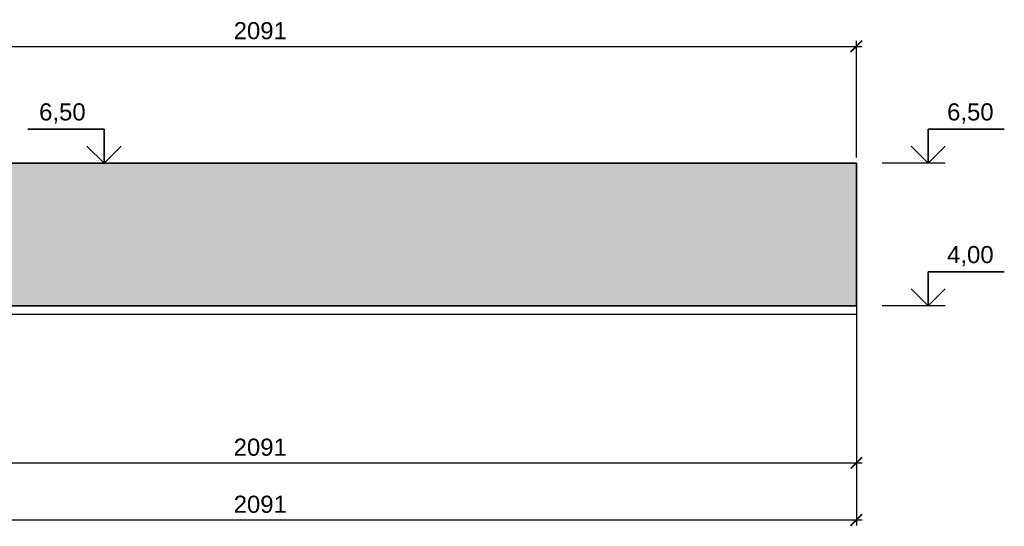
# Model space of a CAD drawing. Header units: millimetres. Extents: x 329474 to 722034, y 240588 to 423521.
# Tile 22 of 35: x 620155 to 637424, y 294933 to 303808. Entities that reach past the tile are written whole.
import ezdxf
from ezdxf.enums import TextEntityAlignment as Align

# ---------------------------------------------------------------- set-up
doc = ezdxf.new("R2010")
doc.units = ezdxf.units.MM
doc.header["$LTSCALE"] = 10
for name, color, linetype in [('00', 7, 'Continuous'), ('Размеры', 7, 'Continuous'), ('Штриховка', 7, 'Continuous')]:
    doc.layers.add(name, color=color, linetype=linetype)
doc.layers.add('Бетон', color=7, linetype='Continuous', lineweight=35)
doc.styles.add('arial', font='arial.ttf')
doc.styles.add('Рогун1', font='arial.ttf')
doc.dimstyles.new('100 мм', dxfattribs={"dimscale": 100, "dimtxt": 3.5, "dimasz": 2, "dimexe": 1, "dimexo": 1, "dimgap": 1.2, "dimtad": 1, "dimdec": 0, "dimlfac": 0.1, "dimrnd": 0.0001, "dimtxsty": 'Рогун1', "dimblk": 'ARCHTICK', "dimcen": 2.5, "dimdle": 1, "dimaunit": 1, "dimadec": 1, "dimazin": 0, "dimtfac": 1, "dimtdec": 0, "dimtmove": 1, "dimatfit": 3, "dimldrblk": 'ARCHTICK', "dimfxl": 1, "dimtfill": 1, "dimarcsym": 0})

# ---------------------------------------------------------------- blocks, each defined once
blk = doc.blocks.new('*U25')
at = {"color": 7, "lineweight": 25, "ltscale": 100}
blk.add_line((-11.09, 0), (0, 0), dxfattribs=at)
at = {"layer": '00', "color": 7, "lineweight": 35, "ltscale": 100}
for p, q in [((-8.09, 6), (-21.44, 6)), ((-8.09, 0), (-8.09, 6)), ((-11.09, 3), (-8.09, 0)), ((-8.09, 0), (-5.09, 3))]:
    blk.add_line(p, q, dxfattribs=at)
at = {"ltscale": 100, "style": 'arial', "flags": 8}
for tag, p in [('OTMETKA', (-11.33, 9)), ('OTMETKA_2', (-11.33, 3))]:
    blk.add_attdef(tag, text='', height=3, dxfattribs=at).set_placement(p, align=Align.MIDDLE_RIGHT)
blk = doc.blocks.new('*U24')
at = {"color": 7, "lineweight": 25, "ltscale": 100}
blk.add_line((11.09, 0), (0, 0), dxfattribs=at)
at = {"layer": '00', "color": 7, "lineweight": 35, "ltscale": 100}
for p, q in [((8.09, 0), (8.09, 6)), ((8.09, 6), (21.44, 6)), ((8.09, 0), (5.09, 3)), ((11.09, 3), (8.09, 0))]:
    blk.add_line(p, q, dxfattribs=at)
at = {"ltscale": 100, "style": 'arial', "flags": 8}
for tag, p in [('OTMETKA', (20.66, 9)), ('OTMETKA_2', (11.33, 3))]:
    blk.add_attdef(tag, text='', height=3, dxfattribs=at).set_placement(p, align=Align.MIDDLE_RIGHT)
blk = doc.blocks.new('_ArchTick')
at = {"color": 0, "linetype": 'ByBlock', "const_width": 0.15}
blk.add_lwpolyline([(-0.5, -0.5), (0.5, 0.5)], dxfattribs=at)
blk = doc.blocks.new('*D49')
at = {"layer": 'Defpoints', "color": 0, "transparency": 16777216}
for p in [(634829, 297044), (613919, 295044), (634829, 295044)]:
    blk.add_point(p, dxfattribs=at)
at = {"layer": 'Размеры', "color": 0, "lineweight": -2, "transparency": 16777216}
for p, q in [((634829, 296944), (634829, 294944)), ((613819, 295044), (634929, 295044))]:
    blk.add_line(p, q, dxfattribs=at)
at = {"layer": 'Размеры', "color": 0, "lineweight": -2, "transparency": 16777216, "xscale": 200, "yscale": 200, "zscale": 200, "rotation": 180}
blk.add_blockref('_ArchTick', (613919, 295044), dxfattribs=at)
at = {"layer": 'Размеры', "color": 0, "lineweight": -2, "transparency": 16777216, "xscale": 200, "yscale": 200, "zscale": 200}
blk.add_blockref('_ArchTick', (634829, 295044), dxfattribs=at)
at = {"layer": 'Размеры', "color": 0, "transparency": 16777216, "insert": (624374, 295317), "char_height": 300, "attachment_point": 5, "style": 'Рогун1'}
blk.add_mtext('2091', dxfattribs=at)
blk = doc.blocks.new('*D52')
at = {"layer": 'Defpoints', "color": 0, "transparency": 16777216}
for p in [(634829, 298794), (613919, 298644), (634829, 296044)]:
    blk.add_point(p, dxfattribs=at)
at = {"layer": 'Размеры', "color": 0, "lineweight": -2, "transparency": 16777216}
for p, q in [((634829, 298694), (634829, 295944)), ((613919, 298544), (613919, 295944)), ((613819, 296044), (634929, 296044))]:
    blk.add_line(p, q, dxfattribs=at)
at = {"layer": 'Размеры', "color": 0, "lineweight": -2, "transparency": 16777216, "xscale": 200, "yscale": 200, "zscale": 200, "rotation": 180}
blk.add_blockref('_ArchTick', (613919, 296044), dxfattribs=at)
at = {"layer": 'Размеры', "color": 0, "lineweight": -2, "transparency": 16777216, "xscale": 200, "yscale": 200, "zscale": 200}
blk.add_blockref('_ArchTick', (634829, 296044), dxfattribs=at)
at = {"layer": 'Размеры', "color": 0, "transparency": 16777216, "insert": (624374, 296317), "char_height": 300, "attachment_point": 5, "style": 'Рогун1'}
blk.add_mtext('2091', dxfattribs=at)
blk = doc.blocks.new('*D140')
at = {"layer": 'Defpoints', "color": 0, "transparency": 16777216}
for p in [(634829, 303341), (613919, 301294), (634829, 301294)]:
    blk.add_point(p, dxfattribs=at)
at = {"layer": 'Размеры', "color": 0, "lineweight": -2, "transparency": 16777216}
for p, q in [((613919, 301394), (613919, 303441)), ((634829, 301394), (634829, 303441)), ((613819, 303341), (634929, 303341))]:
    blk.add_line(p, q, dxfattribs=at)
at = {"layer": 'Размеры', "color": 0, "lineweight": -2, "transparency": 16777216, "xscale": 200, "yscale": 200, "zscale": 200, "rotation": 180}
blk.add_blockref('_ArchTick', (613919, 303341), dxfattribs=at)
at = {"layer": 'Размеры', "color": 0, "lineweight": -2, "transparency": 16777216, "xscale": 200, "yscale": 200, "zscale": 200}
blk.add_blockref('_ArchTick', (634829, 303341), dxfattribs=at)
at = {"layer": 'Размеры', "color": 0, "transparency": 16777216, "insert": (624374, 303614), "char_height": 300, "attachment_point": 5, "style": 'Рогун1', "bg_fill": 3, "box_fill_scale": 1.1, "bg_fill_color": 256, "bg_fill_true_color": 13158600, "bg_fill_transparency": 0}
blk.add_mtext('2091', dxfattribs=at)

msp = doc.modelspace()

# ---------------------------------------------------------------- hatches: boundary and pattern name
at = {"layer": 'Штриховка'}
h = msp.add_hatch(dxfattribs=at)
h.set_pattern_fill('AR-CONC', color=256, scale=10, style=0)
h.paths.add_polyline_path([(613919.4115569, 301293.6610749), (611229.4115569, 301293.6610749), (608829.4115569, 302093.6610749), (607879.4115569, 302093.6610749), (607829.4115569, 302093.6610749), (605629.4115571, 302093.6610749), (605629.4115571, 301593.6610749), (603229.4839764, 301593.6610749), (603229.4115518, 302093.6610749), (592979.4115571, 302093.6610749), (592979.4115571, 301093.6610749), (587329.4115571, 301093.6610749), (587329.4115571, 302093.6610749), (586329.4115571, 302093.6610749), (586329.4115571, 301593.6610749), (584639.4115571, 301593.6610749), (584639.4115571, 302093.6610749), (583329.4115571, 302093.6610749), (583329.189591, 299795.3318805), (600629.411557, 299793.6610749), (603986.8587559, 298114.9374755), (604326.2205557, 298793.6610749), (611629.4115569, 298793.6610749), (611929.4115569, 298193.6610749), (613129.4115569, 298793.6610749), (613919.4115569, 298793.6610749)])
h.paths.add_polyline_path([(586329.4115571, 302093.6610749), (585484.4115571, 302093.6610749), (585484.4115571, 301593.6610749), (586329.4115571, 301593.6610749)], flags=17)
h.paths.add_polyline_path([(585484.4115571, 302093.6610749), (584639.4115571, 302093.6610749), (584639.4115571, 301593.6610749), (585484.4115571, 301593.6610749)], flags=17)
h.paths.add_polyline_path([(587329.4115571, 302093.6610749), (587329.4115571, 301093.6610749), (592979.4115571, 301093.6610749), (592979.4115571, 302093.6610749), (592479.4115571, 302093.6610749), (592479.4115571, 301593.6610749), (589229.4115571, 301593.6610749), (589229.4115571, 302093.6610749)], flags=17)
h.paths.add_polyline_path([(604429.4115571, 302093.6610749), (603229.4115518, 302093.6610749), (603229.4839764, 301593.6610749), (604429.4115571, 301593.6610749)], flags=17)
h.paths.add_polyline_path([(605629.4115571, 302093.6610749), (604429.4115571, 302093.6610749), (604429.4115571, 301593.6610749), (605629.4115571, 301593.6610749)], flags=17)
h.paths.add_polyline_path([(608979.4115569, 298193.6610749), (609029.4115569, 298193.6610749), (609029.4115569, 298793.6610749), (604326.2205557, 298793.6610749), (603986.8587559, 298114.9374755), (605829.411557, 297193.6610749), (607829.411557, 297193.6610749), (608979.4115569, 297193.6610749)])
h.paths.add_polyline_path([(611929.4115569, 298193.6610749), (611629.4115569, 298793.6610749), (609029.4115569, 298793.6610749), (609029.4115569, 298193.6610749), (609079.4115569, 298193.6610749), (609079.4115569, 297193.6610749), (609929.4115569, 297193.6610749), (610516.0427152, 297486.9766541)])
h.paths.add_polyline_path([(634829.4115569, 301293.6610749), (613919.4115569, 301293.6610749), (613919.4115569, 298793.6610749), (634829.4115569, 298793.6610749)])

# ---------------------------------------------------------------- linework, layer by layer
at = {"color": 3}
msp.add_lwpolyline([(634829.4115569, 298793.6610749), (634829.4115569, 298643.6610749), (613164.8217536, 298643.6610749), (609964.8217536, 297043.6610749), (609029.4115569, 297043.6610749), (607829.4115569, 297043.6610749), (607829.4115569, 297193.6610749)], dxfattribs=at)
at = {"layer": 'Бетон', "color": 2, "ltscale": 10}
for p, q in [((611229.4115569, 301293.6610749), (634829.4115569, 301293.6610749)), ((634829.4115569, 301293.6610749), (634829.4115569, 298793.6610749)), ((634829.4115569, 298793.6610749), (613129.4115569, 298793.6610749))]:
    msp.add_line(p, q, dxfattribs=at)
msp.add_lwpolyline([(628333.0588677, 301293.7091679), (628333.0588677, 301293.7091679)], close=True, dxfattribs=at)

# ---------------------------------------------------------------- block references
at = {"layer": '00'}
ref = msp.add_blockref('*U25', (622443.7442132, 301293.6610749), dxfattribs=dict(at, xscale=100, yscale=100, zscale=100))
ref.add_attrib('OTMETKA', '6,50', dxfattribs={"layer": '0', "ltscale": 100, "height": 300, "style": 'arial'}).set_placement((621311.0866593, 302193.6610749), align=Align.MIDDLE_RIGHT)
ref = msp.add_blockref('*U24', (635280.3358341, 301293.6610749), dxfattribs=dict(at, xscale=100, yscale=100, zscale=100))
ref.add_attrib('OTMETKA', '6,50', dxfattribs={"layer": '0', "ltscale": 100, "height": 300, "style": 'arial'}).set_placement((637236.4585995, 302193.6610749), align=Align.MIDDLE_RIGHT)
ref = msp.add_blockref('*U24', (635280.3358341, 298793.6610749), dxfattribs=dict(at, xscale=100, yscale=100, zscale=100))
ref.add_attrib('OTMETKA', '4,00', dxfattribs={"layer": '0', "ltscale": 100, "height": 300, "style": 'arial'}).set_placement((637236.4585995, 299693.6610749), align=Align.MIDDLE_RIGHT)

# ---------------------------------------------------------------- dimensions: what is measured, and where the dimension line sits
at = {"layer": 'Размеры'}
for base, p1, p2, picture, middle in [((634829.411556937, 296043.6610749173), (613919.411556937, 298643.6610749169), (634829.411556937, 298793.6610749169), '*D52', (624374.411556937, 296316.8329712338)), ((634829.411556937, 295043.6610749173), (613919.411556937, 295043.6610749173), (634829.411556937, 297043.6610749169), '*D49', (624374.411556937, 295316.8329712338))]:
    dim = msp.add_linear_dim(base=base, p1=p1, p2=p2, dimstyle='100 мм', override={"dimtxt": 3, "dimdec": 6, "dimtfill": 0}, dxfattribs=at)
    dim.commit()
    dim.dimension.update_dxf_attribs({"geometry": picture, "text_midpoint": middle})

# ---------------------------------------------------------------- next in the draw order: dimensions: what is measured, and where the dimension line sits
dim = msp.add_linear_dim(base=(634829.411556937, 303341.1005256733), p1=(613919.411556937, 301293.6610749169), p2=(634829.411556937, 301293.6610749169), dimstyle='100 мм', override={"dimtxt": 3, "dimdec": 6}, dxfattribs=at)
dim.commit()
dim.dimension.update_dxf_attribs({"geometry": '*D140', "text_midpoint": (624374.411556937, 303614.2724219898)})

doc.saveas('drawing.dxf')
